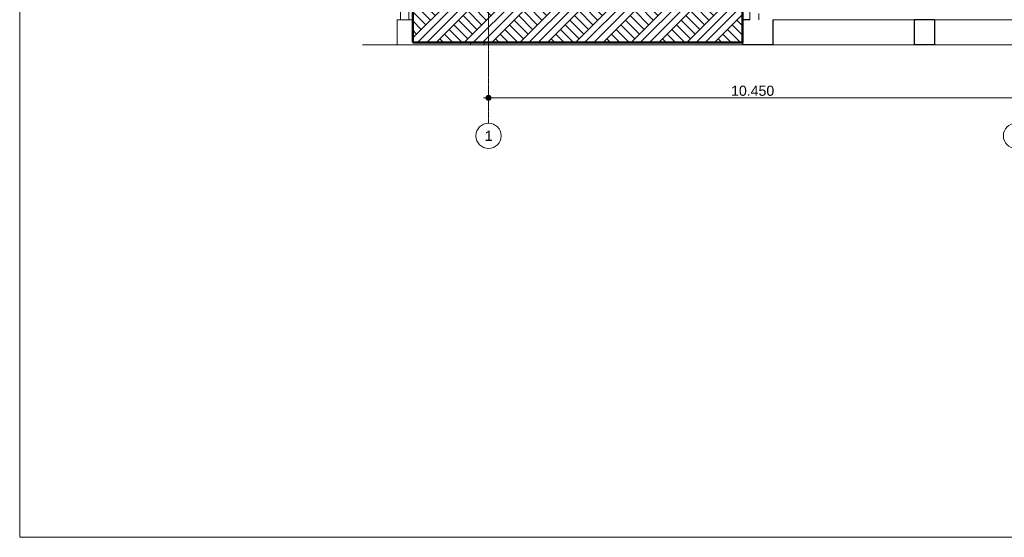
# Model space of a CAD drawing. Extents: x 0 to 92550, y 0 to 59400.
# Tile 1 of 105: x 1000 to 20507, y 1000 to 11250. Entities that reach past the tile are written whole.
import ezdxf
from ezdxf.xclip import XClip

# ---------------------------------------------------------------- set-up
doc = ezdxf.new("R2010")
doc.units = 0
doc.header["$MEASUREMENT"] = 0
doc.header["$XCLIPFRAME"] = 0
doc.linetypes.add('Streep-punt fijn', pattern=[1251.000023, 626.000023, -312.5, 0, -312.5])
doc.linetypes.add('Streep-streepje', pattern=[1300, 1000, -100, 100, -100])
for name, color, linetype in [('ZZ 16 Fundering', 7, 'Continuous'), ('ZZ 21 Buitenwand spouwisolatie', 7, 'Continuous'), ('ZZ 23 Vloeren geïsoleerd', 7, 'Continuous'), ('ZZ 41 Buitenwandafwerking gevelhout', 7, 'Continuous'), ('ZZ 90 Terrein perceel', 7, 'Continuous'), ('ZZ A Stramien', 7, 'Continuous')]:
    doc.layers.add(name, color=color, linetype=linetype)
doc.styles.add('GENERATED_STYLE_1', font='arial.ttf')

# ---------------------------------------------------------------- blocks, each defined once
blk = doc.blocks.new('Drawing_2_2', base_point=(5739, 11700))
at = {"layer": 'ZZ 41 Buitenwandafwerking gevelhout', "linetype": 'Continuous', "lineweight": 0, "true_color": 0x000000}
blk.add_hatch(color=18, dxfattribs=at).paths.add_polyline_path([(10239, 9700), (10243, 9681), (10254, 9665), (10270, 9654), (10289, 9650), (10308, 9654), (10324, 9665), (10335, 9681), (10339, 9700), (10335, 9719), (10324, 9735), (10308, 9746), (10289, 9750), (10270, 9746), (10254, 9735), (10243, 9719)])
at = {"layer": 'ZZ 90 Terrein perceel', "linetype": 'Continuous', "lineweight": 0, "true_color": 0x000000}
h = blk.add_hatch(dxfattribs=at)
h.set_pattern_fill('805_Grond_0002', color=18, style=0, pattern_type=2)
h.set_pattern_definition([(45, (5738.87, 11700), (-275.772, 275.772), []), (45, (5646.94, 11791.9), (-551.543, 551.543), []), (45, (5555, 11883.85), (-551.543, 551.543), []), (135, (5463.1, 11975.77), (91.9239, 91.9239), [390, -390])])
h.paths.add_polyline_path([(8789, 10800), (15321, 10800), (15321, 11600), (8789, 11600)])
at = {"layer": 'ZZ 16 Fundering', "color": 7, "linetype": 'Continuous', "lineweight": 5, "ltscale": 0.01}
for p, q in [((8546, 11630), (8546, 11250)), ((8709, 11250), (8709, 11630)), ((8476, 11250), (8789, 11250)), ((8476, 11250), (8476, 10750)), ((15321, 11250), (15323, 11250)), ((8476, 10750), (9930, 10750)), ((9930, 10750), (9930, 10800)), ((10205, 10750), (9930, 10750)), ((10205, 10800), (10205, 10750)), ((10205, 10750), (15323, 10750)), ((15919, 10750), (18724, 10750)), ((19124, 10750), (22089, 10750))]:
    blk.add_line(p, q, dxfattribs=at)
at = {"layer": 'ZZ 16 Fundering', "color": 7, "linetype": 'Continuous', "lineweight": 25, "ltscale": 0.01}
for p, q in [((15323, 11250), (15323, 10750)), ((15466, 11250), (15323, 11250)), ((15919, 11250), (15919, 10750)), ((18724, 11250), (18724, 10750)), ((19124, 11250), (18724, 11250)), ((19124, 11250), (19124, 10750)), ((15919, 10750), (15323, 10750)), ((19124, 10750), (18724, 10750))]:
    blk.add_line(p, q, dxfattribs=at)
at = {"layer": 'ZZ 21 Buitenwand spouwisolatie', "color": 7, "linetype": 'Continuous', "lineweight": 9, "ltscale": 0.01}
for p, q in [((15466, 11650), (15466, 11250)), ((15645, 11370), (15645, 11250))]:
    blk.add_line(p, q, dxfattribs=at)
at = {"layer": 'ZZ 23 Vloeren geïsoleerd', "color": 7, "linetype": 'Continuous', "lineweight": 9, "ltscale": 0.01}
for p, q in [((18724, 11250), (15919, 11250)), ((22089, 11250), (19124, 11250))]:
    blk.add_line(p, q, dxfattribs=at)
at = {"layer": 'ZZ 41 Buitenwandafwerking gevelhout', "color": 7, "linetype": 'Streep-streepje', "lineweight": 15, "ltscale": 0.01}
blk.add_line((7789, 10750), (62239, 10750), dxfattribs=at)
at = {"layer": 'ZZ 41 Buitenwandafwerking gevelhout', "color": 7, "linetype": 'Continuous', "lineweight": 5, "ltscale": 0.01}
for p, q in [((10289, 9750), (10289, 9887)), ((10189, 9700), (10239, 9700)), ((10289, 9512), (10289, 9650)), ((10339, 9700), (20689, 9700))]:
    blk.add_line(p, q, dxfattribs=at)
blk.add_circle((10289, 9700), 50, dxfattribs=at)
at = {"layer": 'ZZ 90 Terrein perceel', "color": 7, "linetype": 'Continuous', "lineweight": 50, "ltscale": 0.01}
for p, q in [((8789, 11600), (8789, 10800)), ((15321, 11600), (15321, 10800)), ((15321, 10800), (8789, 10800))]:
    blk.add_line(p, q, dxfattribs=at)
at = {"layer": 'ZZ A Stramien', "color": 7, "linetype": 'Streep-punt fijn', "lineweight": 9, "ltscale": 0.01}
for p, q in [((10289, 24200), (10289, 9700)), ((10289, 9700), (10289, 9200))]:
    blk.add_line(p, q, dxfattribs=at)
at = {"layer": 'ZZ A Stramien', "color": 7, "linetype": 'Continuous', "lineweight": 9, "ltscale": 0.01}
for centre in [(10289, 8950), (20739, 8950)]:
    blk.add_circle(centre, 250, dxfattribs=at)
at = {"layer": 'ZZ A Stramien', "color": 7, "linetype": 'Streep-punt fijn', "lineweight": 9, "ltscale": 0.01}
blk.add_point((10289, 9700), dxfattribs=at)
blk.add_point((10289, 9700), dxfattribs=at)
at = {"color": 7, "linetype": 'Continuous', "lineweight": 5, "insert": (15094, 9740), "char_height": 200, "width": 838.93, "attachment_point": 7, "style": 'GENERATED_STYLE_1'}
blk.add_mtext('\\A1;{\\pql;\\fArial|b0|i0|c0|p0;\\W1.000000;10.450}', dxfattribs=at)
at = {"layer": 'ZZ A Stramien', "color": 7, "linetype": 'Continuous', "lineweight": 5, "insert": (10213, 9050), "char_height": 200, "attachment_point": 1, "style": 'GENERATED_STYLE_1'}
blk.add_mtext('\\A1;{\\pql;\\pt0;\\fArial|b0|i0|c0|p0;\\W1.000000;1}', dxfattribs=at)

msp = doc.modelspace()

# ---------------------------------------------------------------- block references
at = {"color": 7, "linetype": 'Continuous', "lineweight": 25, "ltscale": 0.01}
ref = msp.add_blockref('Drawing_2_2', (5739, 11700), dxfattribs=at)
XClip(ref).set_block_clipping_path([(7788.8666666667, 8700), (63337.9746950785, 24700)])

# ---------------------------------------------------------------- next in the draw order: linework, layer by layer
at = {"color": 7, "linetype": 'Continuous', "lineweight": 15, "ltscale": 0.01, "flags": 128}
msp.add_lwpolyline([(1000, 58400), (83100, 58400), (83100, 1000), (1000, 1000)], close=True, dxfattribs=at)

doc.saveas('drawing.dxf')
